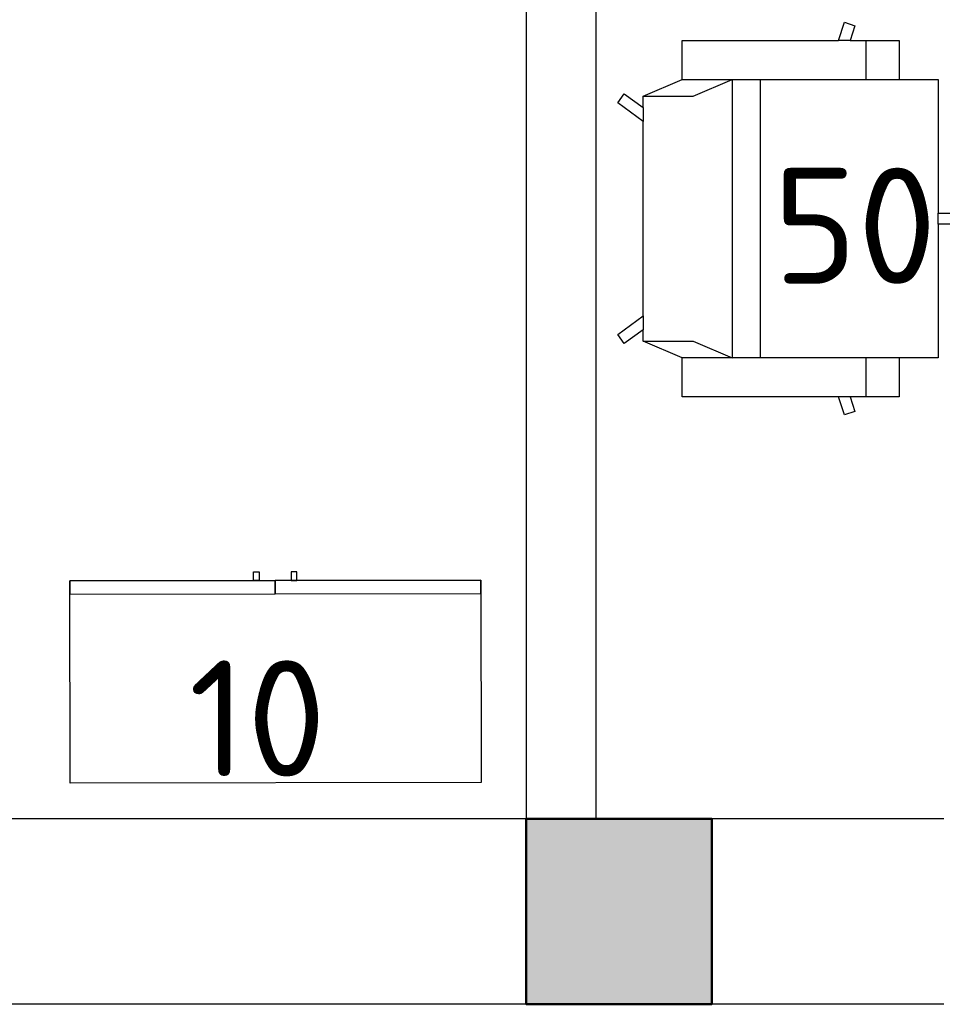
# Model space of a CAD drawing. Header units: millimetres. Extents: x 151654 to 877351, y 70322 to 154322.
# Tile 89 of 173: x 264880 to 266869, y 128538 to 130660. Entities that reach past the tile are written whole.
import ezdxf

# ---------------------------------------------------------------- set-up
doc = ezdxf.new("R2010")
doc.units = ezdxf.units.MM
doc.layers.add('kolonn', color=7, linetype='Continuous')
doc.layers.add('технологич.о', color=152, linetype='Continuous', lineweight=30)
doc.styles.add('GOST', font='isocpeur.ttf')

# ---------------------------------------------------------------- blocks, each defined once
blk = doc.blocks.new('ghsdd')
at = {"ltscale": 50, "true_color": 0x757575}
h = blk.add_hatch(color=8, dxfattribs=at)
h.paths.add_polyline_path([(0, 200), (-200, 200), (-200, 0), (0, 0)])
h.paths.add_polyline_path([(200, 0), (200, 200), (0, 200), (0, 0)])
h.paths.add_polyline_path([(0, 0), (-200, 0), (-200, -200), (0, -200)])
h.paths.add_polyline_path([(0, 0), (0, -200), (200, -200), (200, 0)])
at = {"lineweight": 50, "ltscale": 50}
blk.add_lwpolyline([(200, 200), (200, -200), (-200, -200), (-200, 200), (200, 200)], dxfattribs=at)
blk = doc.blocks.new('470')
at = {"layer": 'технологич.о', "ltscale": 2}
for points in [[(8195681.1, 138800.7), (8196567.1, 138800.7), (8196567.1, 139236.7), (8195681.1, 139236.7)], [(8196124.1, 138800.7), (8195681.1, 138800.7), (8195681.1, 138829.4), (8196124.1, 138829.4)], [(8196567.1, 138800.7), (8196124.1, 138800.7), (8196124.1, 138829.4), (8196567.1, 138829.4)], [(8196089.4, 138800.7), (8196077.4, 138800.7), (8196077.4, 138781.5), (8196089.4, 138781.5)], [(8196158.7, 138800.7), (8196170.7, 138800.7), (8196170.7, 138781.5), (8196158.7, 138781.5)]]:
    blk.add_lwpolyline(points, close=True, dxfattribs=at)
blk = doc.blocks.new('M_OFURN_CHR_3D EXECUTIVE CHAIR - RECT_P')
at = {"color": 0, "linetype": 'ByBlock', "lineweight": -2}
for p, q in [((0.744, 0.64), (0.7019, 0.64)), ((0.8, 0.5), (0.8, 0.64)), ((0.92, 0.5), (0.14, 0.5)), ((0.32, -0.5), (0.32, 0.5)), ((0.42, -0.5), (0.42, 0.5)), ((0, 0.3494), (0, 0.3989)), ((1.06, 0.02), (1.06, -0.02)), ((0, -0.3989), (0, -0.3494)), ((0.14, -0.5), (0.92, -0.5)), ((0.8, -0.64), (0.8, -0.5)), ((0.744, -0.64), (0.7019, -0.64))]:
    blk.add_line(p, q, dxfattribs=at)
blk.add_lwpolyline([(0.14, 0.5), (0, 0.44), (0, 0.3989), (-0.0679, 0.4482), (-0.0914, 0.4158), (0, 0.3494), (0, -0.3494), (-0.0914, -0.4158), (-0.0679, -0.4482), (0, -0.3989), (0, -0.44), (0.14, -0.5), (0.14, -0.64), (0.7019, -0.64), (0.7231, -0.7052), (0.7611, -0.6928), (0.744, -0.64), (0.92, -0.64), (0.92, -0.5), (1.06, -0.5), (1.06, -0.02), (1.25, -0.02), (1.25, 0.02), (1.06, 0.02), (1.06, 0.5), (0.92, 0.5), (0.92, 0.64), (0.744, 0.64), (0.7611, 0.6928), (0.7231, 0.7052), (0.7019, 0.64), (0.14, 0.64)], close=True, dxfattribs=at)
for points in [[(0, 0.44), (0.18, 0.44), (0.32, 0.5)], [(0, -0.44), (0.18, -0.44), (0.32, -0.5)]]:
    blk.add_lwpolyline(points, dxfattribs=at)

msp = doc.modelspace()

# ---------------------------------------------------------------- linework, layer by layer
at = {"lineweight": 30}
for p, q in [((265972.2, 131538.4), (265972.2, 128938.4)), ((266122.2, 131538.4), (266122.2, 128938.4)), ((265972.2, 128938.4), (264772.2, 128938.4)), ((266872.2, 128938.4), (266122.2, 128938.4)), ((266872.2, 128538.4), (264772.2, 128538.4))]:
    msp.add_line(p, q, dxfattribs=at)

# ---------------------------------------------------------------- block references
at = {"layer": 'kolonn', "xscale": -1}
msp.add_blockref('ghsdd', (266172.2, 128738.4), dxfattribs=at)
at = {"layer": 'технологич.о', "ltscale": 1.6, "xscale": -600.0000000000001, "yscale": 600.0000000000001, "zscale": 600.0000000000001, "rotation": 180}
msp.add_blockref('M_OFURN_CHR_3D EXECUTIVE CHAIR - RECT_P', (266224.1, 130231.7), dxfattribs=at)
at = {"layer": 'технологич.о', "color": 234, "xscale": -1, "rotation": 180.0824366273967}
msp.add_blockref('470', (-7930884.3, 256459.6), dxfattribs=at)

# ---------------------------------------------------------------- texts
at = {"style": 'GOST'}
for s, p in [('50', (266504.1, 130091.4, 11.2)), ('10', (265244.6, 129029.6))]:
    msp.add_text(s, height=250, dxfattribs=at).set_placement(p)

doc.saveas('drawing.dxf')
